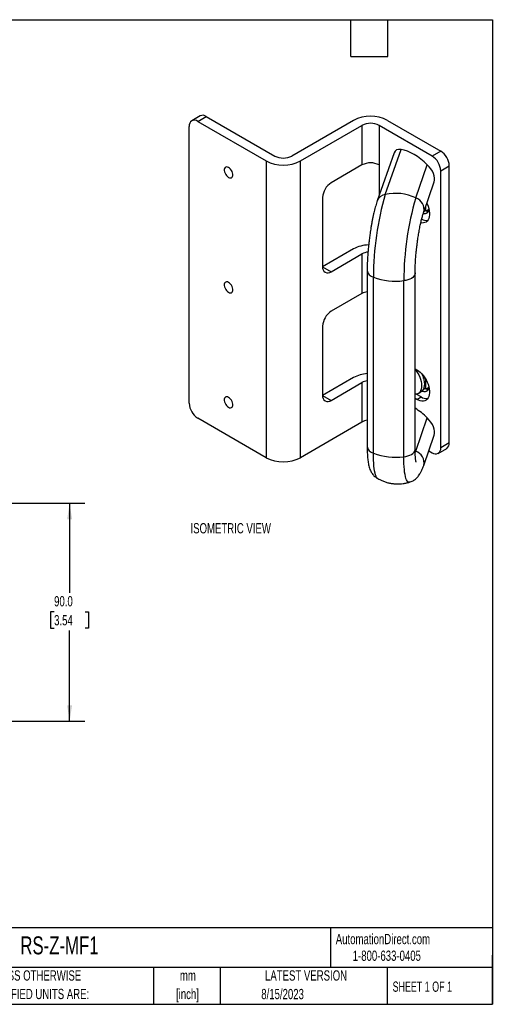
# Model space of a CAD drawing. Header units: millimetres. Extents: x 13 to 546, y 13 to 419.
# Tile 2 of 2: x 351 to 546, y 13 to 419. Entities that reach past the tile are written whole.
import ezdxf

# ---------------------------------------------------------------- set-up
doc = ezdxf.new("R2010")
doc.units = ezdxf.units.MM
doc.header["$LTSCALE"] = 2
doc.layers.add('DIMENSIONS', color=140, linetype='Continuous', lineweight=25)
doc.layers.add('TEXT', color=140, linetype='Continuous', lineweight=25)
doc.styles.add('SLDTEXTSTYLE0', font='TXT', dxfattribs={"width": 0.7})
doc.styles.add('SLDTEXTSTYLE1', font='TXT', dxfattribs={"width": 0.65})
doc.dimstyles.new('SLDDIMSTYLE1', dxfattribs={"dimtxt": 4.316016, "dimasz": 6.604, "dimexe": 0, "dimexo": 0.0625, "dimgap": 1.079004, "dimtad": 0, "dimtih": 1, "dimtoh": 1, "dimrnd": 1e-09, "dimzin": 4, "dimdsep": 46, "dimtxsty": 'SLDTEXTSTYLE0', "dimsah": 1, "dimcen": 0.09, "dimadec": 0, "dimazin": 1, "dimtfac": 1, "dimtofl": 0, "dimtmove": 0, "dimatfit": 3, "dimfxl": 0, "dimfrac": 2, "dimtolj": 1, "dimtzin": 12, "dimarcsym": 0})

# ---------------------------------------------------------------- blocks, each defined once
blk = doc.blocks.new('SW_NOTE_0')
at = {"layer": 'TEXT', "color": 0, "char_height": 4.233, "attachment_point": 2, "style": 'SLDTEXTSTYLE0'}
for s, insert in [('mm', (5.69, 5.46)), ('[inch]', (5.52, -2.19))]:
    blk.add_mtext(s, dxfattribs=dict(at, insert=insert))
blk = doc.blocks.new('SW_NOTE_0_1')
at = {"layer": 'TEXT', "color": 0, "char_height": 4.2333, "attachment_point": 1, "style": 'SLDTEXTSTYLE0'}
for s, insert in [('UNLESS OTHERWISE', (0, 5.46)), ('SPECIFIED UNITS ARE:', (0, -2.19))]:
    blk.add_mtext(s, dxfattribs=dict(at, insert=insert))
blk = doc.blocks.new('_D_7')
at = {"layer": 'DIMENSIONS'}
for p, q in [((322.23, 219.51), (377.73, 219.51)), ((371.38, 219.51), (371.38, 182.58)), ((364.97, 174.75), (363.52, 174.75)), ((363.52, 174.75), (363.52, 167.89)), ((377.79, 174.75), (379.24, 174.75)), ((379.24, 174.75), (379.24, 167.89)), ((363.52, 167.89), (364.97, 167.89)), ((371.38, 129.51), (371.38, 166.93)), ((379.24, 167.89), (377.79, 167.89)), ((322.23, 129.51), (377.73, 129.51))]:
    blk.add_line(p, q, dxfattribs=at)
for points in [[(371.38, 219.51), (370.36, 212.91), (372.39, 212.91)], [(371.38, 129.51), (372.39, 136.11), (370.36, 136.11)]]:
    blk.add_solid(points, dxfattribs=at)
at = {"layer": 'DIMENSIONS', "char_height": 4.233, "attachment_point": 1, "style": 'SLDTEXTSTYLE0'}
for s, insert in [('90.0', (364.97, 181.18)), ('3.54', (364.97, 173.35))]:
    blk.add_mtext(s, dxfattribs=dict(at, insert=insert))

msp = doc.modelspace()

# ---------------------------------------------------------------- linework, layer by layer
for p, q in [((425.38, 379.409), (421.844, 377.368)), ((424.344, 377.121), (427.88, 379.162)), ((427.88, 379.162), (456.164, 362.834)), ((420.809, 260.763), (420.809, 375.079)), ((424.344, 377.121), (452.628, 360.793)), ((488.691, 377.529), (463.235, 362.834)), ((466.77, 360.793), (492.226, 375.488)), ((492.226, 375.488), (492.226, 359.157)), ((521.218, 362.834), (499.297, 375.488)), ((499.297, 375.488), (499.297, 359.157)), ((502.833, 377.529), (524.753, 364.875)), ((505.482, 364.155), (498.539, 344.353)), ((501.858, 346.974), (508.355, 365.505)), ((524.753, 364.875), (521.218, 362.834)), ((452.628, 360.793), (452.628, 238.312)), ((466.77, 238.312), (466.77, 360.793)), ((492.226, 359.157), (479.498, 351.81)), ((499.297, 359.157), (499.297, 346.516)), ((514.419, 345.506), (519.231, 359.227)), ((524.753, 356.71), (528.289, 358.751)), ((528.289, 244.435), (528.289, 358.751)), ((524.753, 242.394), (524.753, 356.71)), ((517.738, 339.67), (522.104, 352.12)), ((475.963, 345.686), (475.963, 317.107)), ((518.566, 340.282), (518.566, 342.03)), ((517.884, 340.087), (518.389, 340.378)), ((518.389, 340.378), (518.054, 340.571)), ((518.765, 340.187), (519.781, 340.773)), ((518.937, 340.117), (519.756, 340.589)), ((519.096, 340.062), (519.096, 340.209)), ((488.691, 324.454), (475.963, 317.106)), ((479.498, 315.065), (492.226, 322.413)), ((492.226, 322.413), (492.226, 306.082)), ((475.963, 317.106), (479.498, 315.065)), ((494.359, 315.567), (494.359, 242.895)), ((514.181, 241.871), (514.181, 314.543)), ((496.962, 240.187), (496.962, 312.859)), ((509.524, 238.719), (509.524, 311.391)), ((492.226, 306.082), (479.498, 298.734)), ((475.963, 292.611), (475.963, 264.032)), ((514.181, 275.035), (514.854, 274.647)), ((488.691, 271.379), (475.963, 264.031)), ((479.498, 261.99), (492.226, 269.338)), ((492.226, 269.338), (492.226, 253.007)), ((518.566, 270.462), (518.557, 270.769)), ((518.566, 270.462), (518.691, 270.534)), ((518.566, 266.793), (518.566, 270.462)), ((516.621, 263.419), (514.63, 264.569)), ((515.433, 264.856), (516.586, 265.522)), ((517.429, 266.335), (518.389, 266.889)), ((518.389, 266.889), (517.829, 267.212)), ((518.765, 266.698), (519.781, 267.284)), ((518.937, 266.628), (519.756, 267.101)), ((519.096, 266.573), (519.096, 266.72)), ((475.963, 264.031), (479.498, 261.99)), ((514.854, 262.399), (514.181, 262.787)), ((514.854, 262.399), (516.621, 263.419)), ((452.628, 238.312), (424.344, 254.64)), ((492.226, 253.007), (466.77, 238.312)), ((514.419, 240.989), (519.231, 254.71)), ((517.738, 235.153), (522.104, 247.603)), ((528.289, 244.435), (524.753, 242.394)), ((514.419, 240.989), (514.195, 241.094)), ((514.199, 240.395), (514.419, 240.989)), ((519.84, 241.148), (521.218, 240.353)), ((523.717, 240.105), (527.253, 242.146))]:
    msp.add_line(p, q)
at = {"flags": 128}
for points in [[(437.072, 354.014), (437.495, 353.829), (437.893, 353.773), (438.244, 353.851), (438.527, 354.056), (438.725, 354.377), (438.827, 354.796), (438.827, 355.288), (438.725, 355.825), (438.527, 356.375), (438.244, 356.907), (437.893, 357.389), (437.495, 357.793), (437.072, 358.097), (436.649, 358.282), (436.25, 358.337), (435.9, 358.26), (435.617, 358.055), (435.419, 357.733), (435.317, 357.314), (435.317, 356.822), (435.419, 356.286), (435.617, 355.736), (435.9, 355.204), (436.25, 354.722), (436.649, 354.317), (437.072, 354.014)], [(519.034, 343.366), (519.186, 343.042), (519.562, 342.11), (519.851, 341.177), (520.046, 340.26), (520.145, 339.375), (520.145, 338.539), (520.046, 337.768), (519.851, 337.076), (519.562, 336.476), (519.186, 335.979), (518.73, 335.594), (518.201, 335.329), (517.609, 335.188), (516.967, 335.175), (516.548, 335.23)], [(519.8, 341.364), (519.79, 340.864), (519.682, 340.259), (519.47, 339.75), (519.161, 339.352), (518.765, 339.079), (518.297, 338.941), (517.771, 338.942), (517.526, 338.987)], [(514.181, 314.552), (514.142, 314.165), (513.965, 313.659), (513.649, 313.177), (513.203, 312.731), (512.638, 312.331), (511.969, 311.99), (511.214, 311.715), (510.391, 311.513), (509.524, 311.391)], [(437.072, 306.573), (437.495, 306.388), (437.893, 306.332), (438.244, 306.41), (438.527, 306.615), (438.725, 306.936), (438.827, 307.355), (438.827, 307.847), (438.725, 308.384), (438.527, 308.934), (438.244, 309.466), (437.893, 309.948), (437.495, 310.352), (437.072, 310.656), (436.649, 310.841), (436.25, 310.896), (435.9, 310.819), (435.617, 310.614), (435.419, 310.292), (435.317, 309.873), (435.317, 309.381), (435.419, 308.845), (435.617, 308.295), (435.9, 307.763), (436.25, 307.281), (436.649, 306.876), (437.072, 306.573)], [(514.181, 274.713), (514.609, 274.182), (515.175, 273.367), (515.674, 272.502), (516.097, 271.605), (516.436, 270.694), (516.683, 269.787), (516.833, 268.904), (516.883, 268.061), (516.833, 267.277), (516.683, 266.567), (516.436, 265.945), (516.097, 265.425), (515.674, 265.016), (515.175, 264.728), (514.609, 264.566), (514.181, 264.529)], [(514.854, 274.647), (515.576, 274.173), (516.285, 273.594), (516.967, 272.92), (517.609, 272.164), (518.201, 271.341), (518.73, 270.465), (519.186, 269.553), (519.562, 268.622), (519.851, 267.689), (520.046, 266.771), (520.145, 265.886), (520.145, 265.05), (520.046, 264.279), (519.851, 263.587), (519.562, 262.987), (519.186, 262.49), (518.73, 262.105), (518.201, 261.84), (517.609, 261.699), (516.967, 261.686), (516.285, 261.8), (515.576, 262.039), (514.854, 262.399)], [(516.937, 272.952), (517.25, 272.271), (517.588, 271.359), (517.835, 270.453), (517.985, 269.569), (518.036, 268.727), (517.985, 267.942), (517.835, 267.232), (517.588, 266.611), (517.25, 266.09), (516.827, 265.682), (516.586, 265.522)], [(519.8, 267.876), (519.79, 267.375), (519.682, 266.771), (519.47, 266.261), (519.161, 265.863), (518.765, 265.59), (518.297, 265.452), (517.771, 265.453), (517.206, 265.594), (516.887, 265.728)], [(437.072, 259.132), (437.495, 258.947), (437.893, 258.891), (438.244, 258.969), (438.527, 259.174), (438.725, 259.495), (438.827, 259.914), (438.827, 260.406), (438.725, 260.943), (438.527, 261.493), (438.244, 262.024), (437.893, 262.507), (437.495, 262.911), (437.072, 263.215), (436.649, 263.399), (436.25, 263.455), (435.9, 263.378), (435.617, 263.173), (435.419, 262.851), (435.317, 262.432), (435.317, 261.94), (435.419, 261.404), (435.617, 260.853), (435.9, 260.322), (436.25, 259.84), (436.649, 259.435), (437.072, 259.132)], [(498.751, 229.715), (498.528, 229.881), (498.269, 230.208), (498.03, 230.669), (497.813, 231.262), (497.618, 231.982), (497.447, 232.827), (497.3, 233.79), (497.179, 234.868), (497.085, 236.053), (497.017, 237.34), (496.976, 238.72), (496.962, 240.187)], [(509.524, 238.719), (510.391, 238.841), (511.214, 239.042), (511.969, 239.317), (512.638, 239.659), (513.203, 240.058), (513.649, 240.505), (513.965, 240.987), (514.142, 241.493), (514.181, 241.871)], [(511.844, 228.2), (511.662, 228.167), (511.367, 228.222), (511.089, 228.413), (510.831, 228.74), (510.592, 229.202), (510.374, 229.794), (510.179, 230.514), (510.008, 231.359), (509.862, 232.322), (509.741, 233.4), (509.646, 234.585), (509.578, 235.872), (509.537, 237.252), (509.524, 238.719)]]:
    msp.add_lwpolyline(points, dxfattribs=at)
for centre, radius, start, end in [((426.423, 377.195), 2.448, 53.47043, 115.21911), ((495.762, 363.932), 15.326, 62.52431, 117.47569), ((422.975, 375.41), 2.191, 51.32543, 188.68532), ((495.762, 368.702), 7.652, 62.48054, 117.51946), ((459.699, 369.62), 7.652, 242.48054, 297.51946), ((517.11, 356.379), 7.651, 2.4763, 57.5237), ((520.645, 358.42), 7.651, 2.4763, 57.5237), ((459.699, 374.39), 15.326, 242.52431, 297.47569), ((495.762, 352.371), 7.652, 62.48054, 117.51946), ((483.606, 345.355), 7.651, 122.4764, 177.5236), ((618.111, 312.881), 121.149, 163.65562, 180.01038), ((502.466, 342.792), 4.225, 98.27589, 158.43168), ((506.041, 328.291), 19.146, 64.04909, 102.62141), ((630.673, 311.413), 121.149, 163.65562, 180.01038), ((512.959, 340.814), 4.914, 346.45421, 72.70774), ((519.949, 342.9), 2.965, 238.25526, 262.73404), ((518.998, 340.378), 4.186, 239.86887, 275.25865), ((495.348, 312.082), 14.049, 91.59445, 118.28605), ((495.461, 316.462), 6.773, 96.67192, 118.52345), ((478.129, 316.776), 2.191, 171.31468, 308.67457), ((497.478, 315.96), 3.143, 187.1239, 260.54977), ((506.184, 337.295), 26.118, 249.32402, 277.34649), ((495.354, 300.421), 6.467, 98.84721, 118.91924), ((483.606, 292.28), 7.651, 122.4764, 177.5236), ((495.273, 259.191), 13.851, 93.78389, 118.3733), ((512.774, 270.903), 4.909, 1.77633, 17.03436), ((495.354, 263.677), 6.467, 98.84721, 118.91924), ((519.949, 269.411), 2.965, 238.25526, 262.73404), ((428.452, 261.094), 7.651, 182.4764, 237.5236), ((478.129, 263.701), 2.191, 171.31468, 308.67457), ((519, 267.015), 4.311, 236.51557, 275.0783), ((495.354, 247.346), 6.467, 98.84721, 118.91924), ((525.789, 244.187), 2.512, 305.64976, 5.66242), ((497.684, 243.486), 3.377, 190.0701, 257.65758), ((506.184, 264.623), 26.118, 249.32402, 277.34649), ((512.957, 236.294), 4.917, 346.657, 72.69192), ((522.587, 242.063), 2.191, 231.32581, 8.68494), ((459.699, 251.909), 15.326, 242.52431, 297.47569)]:
    msp.add_arc(centre, radius, start, end)
for centre, major_axis, start_param, end_param in [((509.999, 360.328), (-3.846, 4.806), 5.6801125, 6.6193482), ((513.793, 350.218), (-11.269, 14.08), 4.91542, 5.7288289), ((517.587, 355.948), (-3.846, 4.806), 3.4777556, 4.9641364), ((513.793, 245.701), (-11.269, 14.08), 4.91542, 5.2938804), ((517.587, 251.431), (-3.846, 4.806), 3.4777556, 4.9641364)]:
    msp.add_ellipse(centre, major_axis=major_axis, ratio=0.5590526, start_param=start_param, end_param=end_param)
for points, knots in [([(498.541, 344.344), (498.49, 344.203), (498.321, 343.731), (498.049, 342.862), (497.723, 341.74), (497.411, 340.562), (497.112, 339.334), (496.825, 338.061), (496.552, 336.749), (496.294, 335.409), (496.051, 334.055), (495.83, 332.722), (495.639, 331.476), (495.481, 330.377), (495.34, 329.338), (495.225, 328.436), (495.154, 327.838), (495.127, 327.609)], [0, 0, 0, 0, 0.0346942, 0.1161076, 0.1964728, 0.2759203, 0.3545724, 0.4324983, 0.5096888, 0.5860157, 0.6611218, 0.7340879, 0.8021228, 0.8595918, 0.907191, 0.9644964, 1, 1, 1, 1]), ([(514.875, 325.302), (514.936, 325.81), (515.022, 326.523), (515.162, 327.566), (515.285, 328.444), (515.439, 329.474), (515.609, 330.532), (515.794, 331.609), (515.99, 332.681), (516.196, 333.731), (516.409, 334.746), (516.627, 335.713), (516.846, 336.622), (517.064, 337.464), (517.279, 338.231), (517.485, 338.911), (517.639, 339.387), (517.719, 339.61), (517.737, 339.662)], [0, 0, 0, 0, 0.0880541, 0.1233354, 0.1817517, 0.2419933, 0.3061523, 0.3725306, 0.440388, 0.5091059, 0.5782055, 0.6472882, 0.7160016, 0.7840159, 0.8510047, 0.9166326, 0.980547, 1, 1, 1, 1]), ([(495.127, 327.609), (495.064, 327.051), (494.976, 326.269), (494.861, 325.12), (494.77, 324.15), (494.674, 323.004), (494.586, 321.819), (494.51, 320.6), (494.447, 319.37), (494.399, 318.144), (494.37, 316.938), (494.357, 316.077), (494.36, 315.634), (494.36, 315.57)], [0, 0, 0, 0, 0.13181036, 0.18459366, 0.2720897, 0.3624639, 0.4589779, 0.55922088, 0.66224749, 0.76732012, 0.87394569, 0.98179678, 1, 1, 1, 1]), ([(514.183, 314.551), (514.183, 314.714), (514.182, 315.222), (514.199, 316.143), (514.234, 317.3), (514.289, 318.502), (514.361, 319.724), (514.447, 320.924), (514.538, 322.023), (514.628, 322.999), (514.735, 324.067), (514.821, 324.828), (514.875, 325.302)], [0, 0, 0, 0, 0.0538771, 0.1679296, 0.2824336, 0.3967715, 0.5099688, 0.6199848, 0.7206723, 0.8018622, 0.876575, 1, 1, 1, 1]), ([(494.36, 242.898), (494.361, 242.576), (494.363, 241.864), (494.389, 240.816), (494.435, 239.742), (494.504, 238.711), (494.597, 237.718), (494.718, 236.756), (494.874, 235.813), (495.08, 234.873), (495.342, 233.967), (495.664, 233.131), (496.03, 232.396), (496.439, 231.744), (496.908, 231.147), (497.451, 230.6), (498.053, 230.114), (498.509, 229.855), (498.729, 229.731)], [0, 0, 0, 0, 0.05618055, 0.12422957, 0.19289472, 0.26229655, 0.33268866, 0.4045323, 0.4786167, 0.55609568, 0.63694769, 0.70777609, 0.76605377, 0.81742009, 0.86529194, 0.91163015, 0.95753635, 1, 1, 1, 1]), ([(514.598, 236.479), (514.599, 236.476), (514.603, 236.465), (514.575, 236.556), (514.529, 236.753), (514.468, 237.075), (514.402, 237.512), (514.338, 238.067), (514.28, 238.733), (514.232, 239.503), (514.199, 240.374), (514.182, 241.169), (514.183, 241.696), (514.183, 241.879)], [0, 0, 0, 0, 0.0256694, 0.1063524, 0.1934029, 0.2866814, 0.3856347, 0.4894968, 0.5974494, 0.7087164, 0.822605, 0.93851, 1, 1, 1, 1]), ([(511.824, 228.2), (512.071, 228.271), (512.61, 228.423), (513.337, 228.782), (514.014, 229.216), (514.608, 229.704), (515.155, 230.259), (515.678, 230.906), (516.204, 231.697), (516.696, 232.601), (517.14, 233.58), (517.48, 234.423), (517.668, 234.964), (517.737, 235.161)], [0, 0, 0, 0, 0.0638466, 0.1392639, 0.2087572, 0.2811194, 0.3589727, 0.4470219, 0.5537607, 0.6903393, 0.8179571, 0.9333828, 1, 1, 1, 1]), ([(498.704, 229.755), (498.987, 229.59), (499.659, 229.2), (500.826, 228.676), (502.184, 228.187), (503.615, 227.817), (505.052, 227.579), (506.481, 227.47), (507.895, 227.483), (509.282, 227.618), (510.609, 227.85), (511.456, 228.092), (511.863, 228.209)], [0, 0, 0, 0, 0.0720492, 0.1712026, 0.2809705, 0.3892175, 0.4957341, 0.600657, 0.704096, 0.8061352, 0.9068413, 1, 1, 1, 1])]:
    msp.add_open_spline(points, degree=3, knots=knots)
at = {"layer": 'TEXT'}
for p, q in [((12.7, 419.1), (546.1, 419.1)), ((487.68, 403.86), (487.68, 419.1)), ((502.92, 403.86), (502.92, 419.1)), ((546.1, 419.1), (546.1, 12.7)), ((487.68, 403.86), (502.92, 403.86)), ((546.1, 44.252), (12.7, 44.252)), ((479.151, 44.252), (479.151, 27.94)), ((546.1, 12.7), (546.1, 33.02)), ((546.1, 27.94), (12.7, 27.94)), ((406.049, 27.94), (406.049, 12.7)), ((433.624, 27.94), (433.624, 12.7)), ((502.697, 27.94), (502.697, 12.7)), ((12.7, 12.7), (546.1, 12.7))]:
    msp.add_line(p, q, dxfattribs=at)

# ---------------------------------------------------------------- block references
for name, p in [('SW_NOTE_0_1', (335.216, 21.271)), ('SW_NOTE_0', (414.572, 21.266))]:
    msp.add_blockref(name, p, dxfattribs=at)

# ---------------------------------------------------------------- texts
for s, insert, char_height, attachment_point, style in [('ISOMETRIC VIEW', (421.342, 211.308), 4.23333, 1, 'SLDTEXTSTYLE0'), ('RS-Z-MF1', (351.004, 40.729), 7.4083, 1, 'SLDTEXTSTYLE0'), ('AutomationDirect.com', (481.39, 41.753), 4.23333, 1, 'SLDTEXTSTYLE0'), ('1-800-633-0405', (488.383, 34.874), 4.23333, 1, 'SLDTEXTSTYLE0'), ('LATEST VERSION', (469.104, 26.728), 4.23333, 2, 'SLDTEXTSTYLE0'), ('SHEET 1 OF 1', (504.883, 22.103), 4.23333, 1, 'SLDTEXTSTYLE1'), ('8/15/2023', (459.403, 19.055), 4.2333, 2, 'SLDTEXTSTYLE0')]:
    msp.add_mtext(s, dxfattribs=dict(at, insert=insert, char_height=char_height, attachment_point=attachment_point, style=style))

# ---------------------------------------------------------------- dimensions: what is measured, and where the dimension line sits
at = {"layer": 'DIMENSIONS'}
dim = msp.add_linear_dim(base=(371.378, 129.511), p1=(319.688, 219.511), p2=(319.688, 129.511), angle=90, dimstyle='SLDDIMSTYLE1', dxfattribs=at)
dim.commit()
dim.dimension.update_dxf_attribs({"geometry": '_D_7', "text_midpoint": (371.378, 174.753), "dimtype": 160})

doc.saveas('drawing.dxf')
